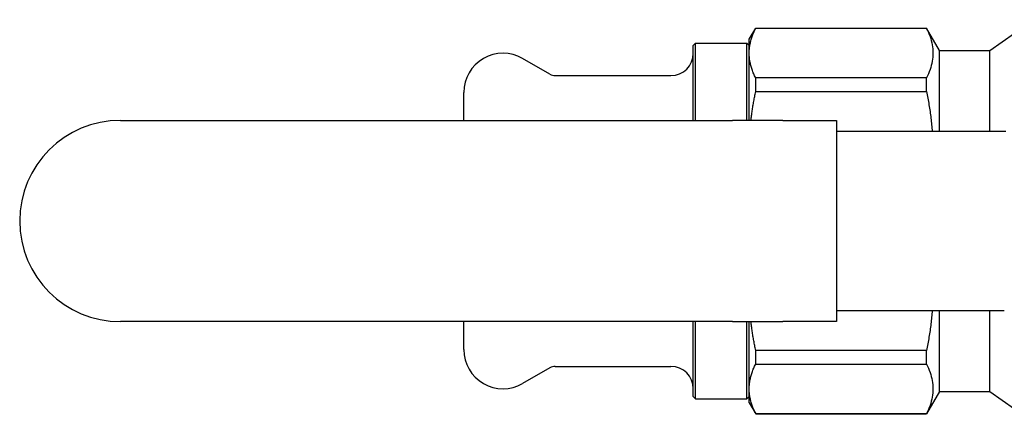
# Model space of a CAD drawing. Header units: millimetres. Extents: x 50 to 3735, y 28 to 372.
# Tile 4 of 6: x 223 to 311, y 334 to 370. Entities that reach past the tile are written whole.
import ezdxf

# ---------------------------------------------------------------- set-up
doc = ezdxf.new("R2010")
doc.units = ezdxf.units.MM
doc.layers.add('DETAIL', color=2, linetype='Continuous')

msp = doc.modelspace()

# ---------------------------------------------------------------- linework, layer by layer
at = {"layer": 'DETAIL'}
for p, q in [((288.172, 368.633), (288.75, 369.633)), ((288.75, 369.611), (288.75, 369.633)), ((288.75, 369.633), (304.018, 369.633)), ((288.75, 369.611), (304.018, 369.611)), ((304.018, 369.611), (304.018, 369.633)), ((305.172, 367.633), (304.018, 369.633)), ((309.672, 367.633), (313.6, 370.383)), ((283.172, 368.083), (283.372, 368.283)), ((283.172, 361.383), (283.172, 368.083)), ((283.372, 361.383), (283.372, 368.283)), ((283.372, 368.283), (287.972, 368.283)), ((287.972, 361.383), (287.972, 368.283)), ((288.172, 368.083), (287.972, 368.283)), ((288.172, 367.396), (288.172, 368.633)), ((288.172, 361.383), (288.172, 367.396)), ((305.172, 360.383), (305.172, 367.633)), ((305.172, 367.633), (309.672, 367.633)), ((309.672, 360.383), (309.672, 367.633)), ((270.342, 365.517), (267.922, 366.914)), ((270.842, 365.383), (281.172, 365.383)), ((304.018, 365.181), (288.75, 365.181)), ((288.75, 363.949), (288.75, 365.181)), ((304.018, 363.949), (304.018, 365.181)), ((262.672, 361.383), (262.672, 363.883)), ((288.75, 363.949), (304.018, 363.949)), ((231.972, 361.383), (286.665, 361.383)), ((291.164, 361.383), (286.665, 361.383)), ((291.164, 361.383), (295.972, 361.383)), ((295.972, 361.383), (295.972, 360.383)), ((295.972, 360.383), (295.972, 344.383)), ((308.218, 360.383), (295.972, 360.383)), ((311.11, 360.383), (308.218, 360.383)), ((295.972, 344.383), (295.972, 343.383)), ((295.972, 344.383), (308.218, 344.383)), ((305.172, 337.133), (305.172, 344.383)), ((308.218, 344.383), (310.972, 344.383)), ((309.672, 337.133), (309.672, 344.383)), ((286.665, 343.383), (231.972, 343.383)), ((262.672, 340.883), (262.672, 343.383)), ((283.172, 336.683), (283.172, 343.383)), ((283.372, 336.483), (283.372, 343.383)), ((286.665, 343.383), (291.164, 343.383)), ((287.972, 336.483), (287.972, 343.383)), ((288.172, 337.37), (288.172, 343.383)), ((295.972, 343.383), (291.164, 343.383)), ((304.018, 340.817), (288.75, 340.817)), ((288.75, 339.585), (288.75, 340.817)), ((304.018, 339.585), (304.018, 340.817)), ((270.342, 339.249), (267.922, 337.852)), ((270.842, 339.383), (281.172, 339.383)), ((288.75, 339.585), (304.018, 339.585)), ((288.172, 336.133), (288.172, 337.37)), ((305.172, 337.133), (304.018, 335.133)), ((305.172, 337.133), (309.672, 337.133)), ((309.672, 337.133), (313.6, 334.383)), ((283.172, 336.683), (283.372, 336.483)), ((283.372, 336.483), (287.972, 336.483)), ((288.172, 336.683), (287.972, 336.483)), ((288.172, 336.133), (288.75, 335.133)), ((304.018, 335.155), (288.75, 335.155)), ((288.75, 335.133), (288.75, 335.155)), ((288.75, 335.133), (304.018, 335.133)), ((304.018, 335.133), (304.018, 335.155))]:
    msp.add_line(p, q, dxfattribs=at)
at = {"layer": 'DETAIL', "flags": 128}
for points in [[(288.172, 367.396), (288.173, 367.488), (288.176, 367.58), (288.182, 367.673), (288.189, 367.765), (288.199, 367.858), (288.21, 367.95), (288.224, 368.043), (288.239, 368.135), (288.257, 368.228), (288.276, 368.32), (288.298, 368.413), (288.321, 368.505), (288.347, 368.598), (288.374, 368.69), (288.403, 368.782), (288.434, 368.875), (288.467, 368.967), (288.502, 369.059), (288.539, 369.152), (288.578, 369.244), (288.618, 369.336), (288.66, 369.427), (288.704, 369.519), (288.75, 369.611)], [(304.018, 369.611), (304.107, 369.427), (304.189, 369.244), (304.264, 369.06), (304.332, 368.876), (304.393, 368.692), (304.446, 368.508), (304.491, 368.324), (304.528, 368.14), (304.557, 367.955), (304.578, 367.771), (304.591, 367.586), (304.595, 367.401), (304.591, 367.216), (304.578, 367.031), (304.558, 366.846), (304.529, 366.66), (304.492, 366.475), (304.447, 366.289), (304.395, 366.104), (304.334, 365.919), (304.266, 365.734), (304.19, 365.549), (304.107, 365.365), (304.018, 365.181)], [(288.75, 365.181), (288.704, 365.273), (288.66, 365.365), (288.618, 365.457), (288.578, 365.549), (288.539, 365.641), (288.502, 365.733), (288.467, 365.825), (288.434, 365.918), (288.403, 366.01), (288.374, 366.102), (288.347, 366.194), (288.321, 366.286), (288.298, 366.379), (288.276, 366.471), (288.257, 366.563), (288.239, 366.656), (288.224, 366.748), (288.21, 366.841), (288.199, 366.933), (288.189, 367.026), (288.182, 367.118), (288.176, 367.211), (288.173, 367.303), (288.172, 367.396)], [(288.333, 361.383), (288.345, 361.49), (288.358, 361.597), (288.371, 361.705), (288.385, 361.812), (288.399, 361.919), (288.414, 362.026), (288.429, 362.134), (288.444, 362.241), (288.46, 362.348), (288.477, 362.455), (288.493, 362.562), (288.511, 362.669), (288.528, 362.776), (288.546, 362.883), (288.565, 362.99), (288.584, 363.096), (288.603, 363.203), (288.623, 363.31), (288.643, 363.416), (288.664, 363.523), (288.684, 363.63), (288.706, 363.736), (288.727, 363.842), (288.75, 363.949)], [(304.018, 363.949), (304.048, 363.801), (304.078, 363.652), (304.107, 363.504), (304.136, 363.356), (304.163, 363.207), (304.19, 363.059), (304.216, 362.911), (304.241, 362.762), (304.265, 362.614), (304.289, 362.465), (304.312, 362.317), (304.333, 362.168), (304.354, 362.019), (304.375, 361.871), (304.394, 361.722), (304.412, 361.573), (304.43, 361.425), (304.447, 361.276), (304.463, 361.127), (304.478, 360.978), (304.492, 360.83), (304.505, 360.681), (304.517, 360.532), (304.529, 360.383)], [(304.529, 344.383), (304.517, 344.234), (304.505, 344.085), (304.492, 343.936), (304.478, 343.787), (304.463, 343.638), (304.447, 343.489), (304.43, 343.34), (304.413, 343.191), (304.394, 343.042), (304.375, 342.893), (304.355, 342.745), (304.334, 342.596), (304.312, 342.447), (304.289, 342.298), (304.265, 342.15), (304.241, 342.001), (304.216, 341.853), (304.19, 341.705), (304.163, 341.556), (304.135, 341.408), (304.107, 341.26), (304.078, 341.112), (304.048, 340.965), (304.018, 340.817)], [(288.75, 340.817), (288.727, 340.924), (288.706, 341.03), (288.684, 341.137), (288.663, 341.244), (288.643, 341.351), (288.623, 341.458), (288.603, 341.565), (288.584, 341.671), (288.565, 341.778), (288.546, 341.885), (288.528, 341.992), (288.511, 342.099), (288.493, 342.206), (288.477, 342.313), (288.46, 342.42), (288.444, 342.527), (288.429, 342.634), (288.414, 342.741), (288.399, 342.848), (288.385, 342.955), (288.371, 343.062), (288.358, 343.169), (288.345, 343.276), (288.333, 343.383)], [(288.172, 337.37), (288.173, 337.462), (288.176, 337.554), (288.182, 337.647), (288.189, 337.739), (288.199, 337.832), (288.21, 337.924), (288.224, 338.017), (288.239, 338.109), (288.257, 338.202), (288.276, 338.294), (288.298, 338.387), (288.321, 338.479), (288.347, 338.572), (288.374, 338.664), (288.403, 338.756), (288.434, 338.849), (288.467, 338.941), (288.502, 339.033), (288.539, 339.125), (288.578, 339.217), (288.618, 339.309), (288.66, 339.401), (288.704, 339.493), (288.75, 339.585)], [(304.018, 339.585), (304.107, 339.401), (304.189, 339.218), (304.264, 339.034), (304.332, 338.85), (304.393, 338.666), (304.446, 338.482), (304.491, 338.298), (304.528, 338.114), (304.557, 337.929), (304.578, 337.745), (304.591, 337.56), (304.595, 337.375), (304.591, 337.19), (304.578, 337.005), (304.558, 336.82), (304.529, 336.634), (304.492, 336.449), (304.447, 336.263), (304.395, 336.078), (304.334, 335.893), (304.266, 335.708), (304.19, 335.523), (304.107, 335.339), (304.018, 335.155)], [(288.75, 335.155), (288.704, 335.247), (288.66, 335.339), (288.618, 335.431), (288.578, 335.523), (288.539, 335.615), (288.502, 335.707), (288.467, 335.799), (288.434, 335.891), (288.403, 335.984), (288.374, 336.076), (288.347, 336.168), (288.321, 336.26), (288.298, 336.353), (288.276, 336.445), (288.257, 336.537), (288.239, 336.63), (288.224, 336.722), (288.21, 336.815), (288.199, 336.907), (288.189, 337), (288.182, 337.092), (288.176, 337.185), (288.173, 337.277), (288.172, 337.37)]]:
    msp.add_lwpolyline(points, dxfattribs=at)
at = {"layer": 'DETAIL'}
for centre, radius, start, end in [((266.172, 363.883), 3.5, 60, 180), ((281.172, 367.383), 2, 270, 0), ((270.842, 366.383), 1, 240, 270), ((231.972, 352.383), 9, 90, 270), ((266.172, 340.883), 3.5, 180, 300), ((270.842, 338.383), 1, 90, 120), ((281.172, 337.383), 2, 0, 90)]:
    msp.add_arc(centre, radius, start, end, dxfattribs=at)

doc.saveas('drawing.dxf')
